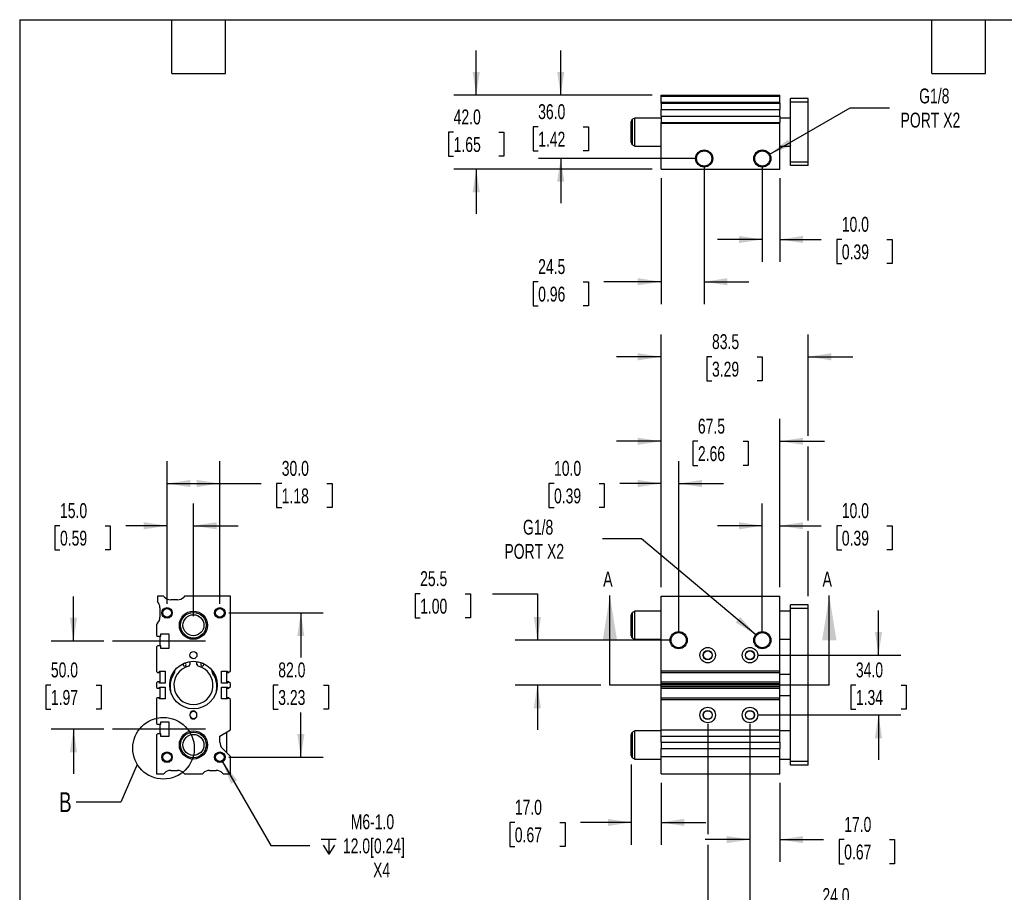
# Model space of a CAD drawing. Header units: millimetres. Extents: x 25 to 1092, y 25 to 838.
# Tile 2 of 5: x 25 to 585, y 342 to 838. Entities that reach past the tile are written whole.
import ezdxf

# ---------------------------------------------------------------- set-up
doc = ezdxf.new("R2010")
doc.units = ezdxf.units.MM
doc.header["$LTSCALE"] = 4
doc.linetypes.add('SLD-Center', pattern=[19.05, 15.24, -1.27, 1.27, -1.27])
doc.linetypes.add('SLD-Solid', pattern=[0])
doc.layers.add('CENTER', color=40, linetype='SLD-Center')
doc.layers.add('DIMENSIONS', color=140, linetype='SLD-Solid', lineweight=25)
doc.layers.add('TEXT', color=140, linetype='SLD-Solid', lineweight=25)
doc.styles.add('SLDTEXTSTYLE0', font='TXT', dxfattribs={"width": 0.7})
doc.dimstyles.new('SLDDIMSTYLE0', dxfattribs={"dimtxt": 8.632031, "dimasz": 13.208, "dimexe": 0, "dimexo": 0.0625, "dimgap": 2.158008, "dimtad": 0, "dimtih": 1, "dimtoh": 1, "dimrnd": 1e-09, "dimzin": 12, "dimdsep": 46, "dimtxsty": 'SLDTEXTSTYLE0', "dimsah": 1, "dimcen": 0.09, "dimadec": 0, "dimazin": 3, "dimtfac": 1, "dimtmove": 0, "dimatfit": 0, "dimfxl": 0, "dimfrac": 2, "dimtolj": 1, "dimtzin": 12, "dimarcsym": 0})
doc.dimstyles.new('SLDDIMSTYLE1', dxfattribs={"dimtxt": 8.632031, "dimasz": 13.208, "dimexe": 0, "dimexo": 0.0625, "dimgap": 2.158008, "dimtad": 0, "dimtih": 1, "dimtoh": 1, "dimrnd": 1e-09, "dimzin": 12, "dimdsep": 46, "dimtxsty": 'SLDTEXTSTYLE0', "dimsah": 1, "dimcen": 0, "dimadec": 0, "dimazin": 3, "dimtfac": 1, "dimtofl": 0, "dimtmove": 0, "dimatfit": 3, "dimfxl": 0, "dimfrac": 2, "dimtolj": 1, "dimtzin": 12, "dimarcsym": 0})
doc.dimstyles.new('SLDDIMSTYLE2', dxfattribs={"dimtxt": 8.632031, "dimasz": 13.208, "dimexe": 0, "dimexo": 0.0625, "dimgap": 2.158008, "dimtad": 0, "dimtih": 1, "dimtoh": 1, "dimrnd": 1e-09, "dimzin": 4, "dimdsep": 46, "dimtxsty": 'SLDTEXTSTYLE0', "dimsah": 1, "dimcen": 0.09, "dimadec": 0, "dimazin": 1, "dimtfac": 1, "dimtmove": 0, "dimatfit": 0, "dimfxl": 0, "dimfrac": 2, "dimtolj": 1, "dimtzin": 12, "dimarcsym": 0})
doc.dimstyles.new('SLDDIMSTYLE4', dxfattribs={"dimtxt": 8.632031, "dimasz": 13.208, "dimexe": 0, "dimexo": 0.0625, "dimgap": 2.158008, "dimtad": 0, "dimtih": 1, "dimtoh": 1, "dimrnd": 1e-09, "dimzin": 4, "dimdsep": 46, "dimtxsty": 'SLDTEXTSTYLE0', "dimsah": 1, "dimcen": 0.09, "dimadec": 0, "dimazin": 1, "dimtfac": 1, "dimtofl": 0, "dimtmove": 0, "dimatfit": 3, "dimfxl": 0, "dimfrac": 2, "dimtolj": 1, "dimtzin": 12, "dimarcsym": 0})
doc.dimstyles.new('SLDDIMSTYLE5', dxfattribs={"dimtxt": 0.18, "dimasz": 13.208, "dimexe": 0, "dimexo": 0.0625, "dimgap": 0, "dimtad": 0, "dimtih": 1, "dimtoh": 1, "dimdec": 0, "dimrnd": 1e-09, "dimzin": 0, "dimdsep": 46, "dimtxsty": 'Standard', "dimblk1": 'NONE', "dimblk2": 'NONE', "dimsah": 1, "dimcen": 0.09, "dimadec": 0, "dimazin": 0, "dimtfac": 13.208, "dimtdec": 0, "dimtofl": 0, "dimtmove": 0, "dimatfit": 3, "dimldrblk": 'NONE', "dimfxl": 0, "dimfrac": 2, "dimtolj": 1, "dimtzin": 0, "dimarcsym": 0})

# ---------------------------------------------------------------- blocks, each defined once
blk = doc.blocks.new('_D')
at = {"layer": 'DIMENSIONS'}
for p, q in [((252.86, 512.06), (249.96, 512.06)), ((249.96, 512.06), (249.96, 498.34)), ((278.51, 512.06), (281.41, 512.06)), ((281.41, 512.06), (281.41, 498.34)), ((294.07, 512.06), (319.47, 512.06)), ((319.47, 512.06), (319.47, 485.71)), ((249.96, 498.34), (252.86, 498.34)), ((281.41, 498.34), (278.51, 498.34)), ((394.65, 485.71), (306.77, 485.71)), ((355.59, 460.21), (306.77, 460.21)), ((319.47, 460.21), (319.47, 434.81))]:
    blk.add_line(p, q, dxfattribs=at)
for points in [[(319.47, 485.71), (321.5, 498.91), (317.44, 498.91)], [(319.47, 460.21), (317.44, 447), (321.5, 447)]]:
    blk.add_solid(points, dxfattribs=at)
at = {"layer": 'DIMENSIONS', "char_height": 8.467, "attachment_point": 1, "style": 'SLDTEXTSTYLE0'}
for s, insert in [('25.5', (252.86, 524.9)), ('1.00', (252.86, 509.25))]:
    blk.add_mtext(s, dxfattribs=dict(at, insert=insert))
blk = doc.blocks.new('_D_1')
at = {"layer": 'DIMENSIONS'}
for p, q in [((378.7, 543.2), (356.47, 543.2)), ((443.51, 488.83), (378.7, 543.2))]:
    blk.add_line(p, q, dxfattribs=at)
blk.add_solid([(443.51, 488.83), (434.69, 498.88), (432.08, 495.76)], dxfattribs=at)
at = {"layer": 'DIMENSIONS', "char_height": 8.467, "attachment_point": 1, "style": 'SLDTEXTSTYLE0'}
for s, insert in [('G1/8', (311.31, 554.12)), ('PORT X2', (300.73, 540.4))]:
    blk.add_mtext(s, dxfattribs=dict(at, insert=insert))
blk = doc.blocks.new('_D_2')
at = {"layer": 'DIMENSIONS'}
for p, q in [((389.73, 515.79), (389.73, 587.41)), ((399.73, 490.79), (399.73, 587.41)), ((328.92, 574.71), (326.02, 574.71)), ((326.02, 574.71), (326.02, 560.99)), ((354.57, 574.71), (357.47, 574.71)), ((357.47, 574.71), (357.47, 560.99)), ((389.73, 574.71), (366.27, 574.71)), ((399.73, 574.71), (425.13, 574.71)), ((326.02, 560.99), (328.92, 560.99)), ((357.47, 560.99), (354.57, 560.99))]:
    blk.add_line(p, q, dxfattribs=at)
for points in [[(389.73, 574.71), (376.53, 576.74), (376.53, 572.67)], [(399.73, 574.71), (412.94, 572.67), (412.94, 576.74)]]:
    blk.add_solid(points, dxfattribs=at)
at = {"layer": 'DIMENSIONS', "char_height": 8.467, "attachment_point": 1, "style": 'SLDTEXTSTYLE0'}
for s, insert in [('10.0', (328.92, 587.55)), ('0.39', (328.92, 571.9))]:
    blk.add_mtext(s, dxfattribs=dict(at, insert=insert))
blk = doc.blocks.new('_D_3')
at = {"layer": 'DIMENSIONS'}
for p, q in [((447.23, 490.79), (447.23, 563.41)), ((457.23, 515.79), (457.23, 563.41)), ((447.23, 550.71), (421.83, 550.71)), ((457.23, 550.71), (480.7, 550.71)), ((492.4, 550.71), (489.5, 550.71)), ((489.5, 550.71), (489.5, 536.99)), ((518.05, 550.71), (520.95, 550.71)), ((520.95, 550.71), (520.95, 536.99)), ((489.5, 536.99), (492.4, 536.99)), ((520.95, 536.99), (518.05, 536.99))]:
    blk.add_line(p, q, dxfattribs=at)
for points in [[(447.23, 550.71), (434.03, 552.74), (434.03, 548.67)], [(457.23, 550.71), (470.44, 548.67), (470.44, 552.74)]]:
    blk.add_solid(points, dxfattribs=at)
at = {"layer": 'DIMENSIONS', "char_height": 8.467, "attachment_point": 1, "style": 'SLDTEXTSTYLE0'}
for s, insert in [('10.0', (492.4, 563.55)), ('0.39', (492.4, 547.9))]:
    blk.add_mtext(s, dxfattribs=dict(at, insert=insert))
blk = doc.blocks.new('_D_4')
at = {"layer": 'DIMENSIONS'}
for p, q in [((389.73, 515.79), (389.73, 611.41)), ((457.23, 515.79), (457.23, 611.41)), ((389.73, 598.71), (364.33, 598.71)), ((410.66, 598.71), (407.76, 598.71)), ((407.76, 598.71), (407.76, 584.99)), ((436.31, 598.71), (439.21, 598.71)), ((439.21, 598.71), (439.21, 584.99)), ((457.23, 598.71), (482.63, 598.71)), ((407.76, 584.99), (410.66, 584.99)), ((439.21, 584.99), (436.31, 584.99))]:
    blk.add_line(p, q, dxfattribs=at)
for points in [[(389.73, 598.71), (376.53, 600.74), (376.53, 596.67)], [(457.23, 598.71), (470.44, 596.67), (470.44, 600.74)]]:
    blk.add_solid(points, dxfattribs=at)
at = {"layer": 'DIMENSIONS', "char_height": 8.467, "attachment_point": 1, "style": 'SLDTEXTSTYLE0'}
for s, insert in [('67.5', (410.66, 611.55)), ('2.66', (410.66, 595.9))]:
    blk.add_mtext(s, dxfattribs=dict(at, insert=insert))
blk = doc.blocks.new('_D_5')
at = {"layer": 'DIMENSIONS'}
for p, q in [((389.73, 536.99), (389.73, 659.41)), ((473.23, 601.75), (473.23, 659.41)), ((389.73, 646.71), (364.33, 646.71)), ((418.66, 646.71), (415.76, 646.71)), ((415.76, 646.71), (415.76, 632.99)), ((444.31, 646.71), (447.21, 646.71)), ((447.21, 646.71), (447.21, 632.99)), ((473.23, 646.71), (498.63, 646.71)), ((415.76, 632.99), (418.66, 632.99)), ((447.21, 632.99), (444.31, 632.99)), ((473.23, 553.75), (473.23, 595.66)), ((473.23, 510.79), (473.23, 547.66)), ((389.73, 515.79), (389.73, 530.89))]:
    blk.add_line(p, q, dxfattribs=at)
for points in [[(389.73, 646.71), (376.53, 648.74), (376.53, 644.67)], [(473.23, 646.71), (486.44, 644.67), (486.44, 648.74)]]:
    blk.add_solid(points, dxfattribs=at)
at = {"layer": 'DIMENSIONS', "char_height": 8.467, "attachment_point": 1, "style": 'SLDTEXTSTYLE0'}
for s, insert in [('83.5', (418.66, 659.55)), ('3.29', (418.66, 643.9))]:
    blk.add_mtext(s, dxfattribs=dict(at, insert=insert))
blk = doc.blocks.new('_D_6')
at = {"layer": 'DIMENSIONS'}
for p, q in [((372.73, 415.15), (372.73, 369.48)), ((389.73, 404.63), (389.73, 369.48)), ((306.64, 382.18), (303.75, 382.18)), ((303.75, 382.18), (303.75, 368.46)), ((332.3, 382.18), (335.19, 382.18)), ((335.19, 382.18), (335.19, 368.46)), ((372.73, 382.18), (343.99, 382.18)), ((389.73, 382.18), (415.13, 382.18)), ((303.75, 368.46), (306.64, 368.46)), ((335.19, 368.46), (332.3, 368.46))]:
    blk.add_line(p, q, dxfattribs=at)
for points in [[(372.73, 382.18), (359.53, 384.21), (359.53, 380.14)], [(389.73, 382.18), (402.94, 380.14), (402.94, 384.21)]]:
    blk.add_solid(points, dxfattribs=at)
at = {"layer": 'DIMENSIONS', "char_height": 8.467, "attachment_point": 1, "style": 'SLDTEXTSTYLE0'}
for s, insert in [('17.0', (306.64, 395.02)), ('0.67', (306.64, 379.37))]:
    blk.add_mtext(s, dxfattribs=dict(at, insert=insert))
blk = doc.blocks.new('_D_7')
at = {"layer": 'DIMENSIONS'}
for p, q in [((416.23, 438.13), (416.23, 375.47)), ((440.23, 438.13), (440.23, 319.32)), ((416.23, 369.37), (416.23, 319.32)), ((416.23, 332.02), (390.83, 332.02)), ((440.23, 332.02), (469.67, 332.02)), ((481.37, 332.02), (478.47, 332.02)), ((478.47, 332.02), (478.47, 318.3)), ((507.02, 332.02), (509.92, 332.02)), ((509.92, 332.02), (509.92, 318.3)), ((478.47, 318.3), (481.37, 318.3)), ((509.92, 318.3), (507.02, 318.3))]:
    blk.add_line(p, q, dxfattribs=at)
for points in [[(416.23, 332.02), (403.03, 334.05), (403.03, 329.99)], [(440.23, 332.02), (453.44, 329.99), (453.44, 334.05)]]:
    blk.add_solid(points, dxfattribs=at)
at = {"layer": 'DIMENSIONS', "char_height": 8.467, "attachment_point": 1, "style": 'SLDTEXTSTYLE0'}
for s, insert in [('24.0', (481.37, 344.86)), ('0.94', (481.37, 329.21))]:
    blk.add_mtext(s, dxfattribs=dict(at, insert=insert))
blk = doc.blocks.new('_D_8')
at = {"layer": 'DIMENSIONS'}
for p, q in [((440.23, 438.13), (440.23, 359.72)), ((457.23, 404.63), (457.23, 359.72)), ((440.23, 372.42), (414.83, 372.42)), ((457.23, 372.42), (482.06, 372.42)), ((493.76, 372.42), (490.86, 372.42)), ((490.86, 372.42), (490.86, 358.7)), ((519.41, 372.42), (522.3, 372.42)), ((522.3, 372.42), (522.3, 358.7)), ((490.86, 358.7), (493.76, 358.7)), ((522.3, 358.7), (519.41, 358.7))]:
    blk.add_line(p, q, dxfattribs=at)
for points in [[(440.23, 372.42), (427.03, 374.45), (427.03, 370.39)], [(457.23, 372.42), (470.44, 370.39), (470.44, 374.45)]]:
    blk.add_solid(points, dxfattribs=at)
at = {"layer": 'DIMENSIONS', "char_height": 8.467, "attachment_point": 1, "style": 'SLDTEXTSTYLE0'}
for s, insert in [('17.0', (493.76, 385.27)), ('0.67', (493.76, 369.61))]:
    blk.add_mtext(s, dxfattribs=dict(at, insert=insert))
blk = doc.blocks.new('_D_9')
at = {"layer": 'DIMENSIONS'}
for p, q in [((513.23, 477.21), (513.23, 502.61)), ((445.31, 477.21), (525.93, 477.21)), ((500.41, 460.21), (497.51, 460.21)), ((497.51, 460.21), (497.51, 446.49)), ((526.06, 460.21), (528.96, 460.21)), ((528.96, 460.21), (528.96, 446.49)), ((445.31, 443.21), (525.93, 443.21)), ((497.51, 446.49), (500.41, 446.49)), ((513.23, 443.21), (513.23, 417.81)), ((528.96, 446.49), (526.06, 446.49))]:
    blk.add_line(p, q, dxfattribs=at)
for points in [[(513.23, 477.21), (515.27, 490.41), (511.2, 490.41)], [(513.23, 443.21), (511.2, 430), (515.27, 430)]]:
    blk.add_solid(points, dxfattribs=at)
at = {"layer": 'DIMENSIONS', "char_height": 8.467, "attachment_point": 1, "style": 'SLDTEXTSTYLE0'}
for s, insert in [('34.0', (500.41, 473.05)), ('1.34', (500.41, 457.4))]:
    blk.add_mtext(s, dxfattribs=dict(at, insert=insert))
blk = doc.blocks.new('_D_19')
at = {"layer": 'DIMENSIONS'}
for p, q in [((332.73, 795.34), (332.73, 820.74)), ((384.65, 795.34), (320.03, 795.34)), ((319.91, 777.34), (317.01, 777.34)), ((317.01, 777.34), (317.01, 763.62)), ((345.56, 777.34), (348.46, 777.34)), ((348.46, 777.34), (348.46, 763.62)), ((317.01, 763.62), (319.91, 763.62)), ((348.46, 763.62), (345.56, 763.62)), ((409.15, 759.34), (320.03, 759.34)), ((332.73, 759.34), (332.73, 733.94))]:
    blk.add_line(p, q, dxfattribs=at)
for points in [[(332.73, 795.34), (334.77, 808.55), (330.7, 808.55)], [(332.73, 759.34), (330.7, 746.13), (334.77, 746.13)]]:
    blk.add_solid(points, dxfattribs=at)
at = {"layer": 'DIMENSIONS', "char_height": 8.467, "attachment_point": 1, "style": 'SLDTEXTSTYLE0'}
for s, insert in [('36.0', (319.91, 790.19)), ('1.42', (319.91, 774.54))]:
    blk.add_mtext(s, dxfattribs=dict(at, insert=insert))
blk = doc.blocks.new('_D_20')
at = {"layer": 'DIMENSIONS'}
for p, q in [((284.73, 795.34), (284.73, 820.74)), ((384.65, 795.34), (272.03, 795.34)), ((271.91, 774.34), (269.01, 774.34)), ((269.01, 774.34), (269.01, 760.62)), ((297.56, 774.34), (300.46, 774.34)), ((300.46, 774.34), (300.46, 760.62)), ((269.01, 760.62), (271.91, 760.62)), ((300.46, 760.62), (297.56, 760.62)), ((384.65, 753.34), (272.03, 753.34)), ((284.73, 753.34), (284.73, 727.94))]:
    blk.add_line(p, q, dxfattribs=at)
for points in [[(284.73, 795.34), (286.77, 808.55), (282.7, 808.55)], [(284.73, 753.34), (282.7, 740.13), (286.77, 740.13)]]:
    blk.add_solid(points, dxfattribs=at)
at = {"layer": 'DIMENSIONS', "char_height": 8.467, "attachment_point": 1, "style": 'SLDTEXTSTYLE0'}
for s, insert in [('42.0', (271.91, 787.19)), ('1.65', (271.91, 771.54))]:
    blk.add_mtext(s, dxfattribs=dict(at, insert=insert))
blk = doc.blocks.new('_D_21')
at = {"layer": 'DIMENSIONS'}
for p, q in [((414.23, 754.26), (414.23, 676.64)), ((389.73, 748.26), (389.73, 676.64)), ((319.91, 689.34), (317.01, 689.34)), ((317.01, 689.34), (317.01, 675.62)), ((345.56, 689.34), (348.46, 689.34)), ((348.46, 689.34), (348.46, 675.62)), ((389.73, 689.34), (357.26, 689.34)), ((414.23, 689.34), (439.63, 689.34)), ((317.01, 675.62), (319.91, 675.62)), ((348.46, 675.62), (345.56, 675.62))]:
    blk.add_line(p, q, dxfattribs=at)
for points in [[(389.73, 689.34), (376.53, 691.37), (376.53, 687.31)], [(414.23, 689.34), (427.44, 687.31), (427.44, 691.37)]]:
    blk.add_solid(points, dxfattribs=at)
at = {"layer": 'DIMENSIONS', "char_height": 8.467, "attachment_point": 1, "style": 'SLDTEXTSTYLE0'}
for s, insert in [('24.5', (319.91, 702.19)), ('0.96', (319.91, 686.54))]:
    blk.add_mtext(s, dxfattribs=dict(at, insert=insert))
blk = doc.blocks.new('_D_22')
at = {"layer": 'DIMENSIONS'}
for p, q in [((447.23, 754.26), (447.23, 700.64)), ((457.23, 748.26), (457.23, 700.64)), ((447.23, 713.34), (421.83, 713.34)), ((457.23, 713.34), (480.7, 713.34)), ((492.4, 713.34), (489.5, 713.34)), ((489.5, 713.34), (489.5, 699.62)), ((518.05, 713.34), (520.95, 713.34)), ((520.95, 713.34), (520.95, 699.62)), ((489.5, 699.62), (492.4, 699.62)), ((520.95, 699.62), (518.05, 699.62))]:
    blk.add_line(p, q, dxfattribs=at)
for points in [[(447.23, 713.34), (434.03, 715.37), (434.03, 711.31)], [(457.23, 713.34), (470.44, 711.31), (470.44, 715.37)]]:
    blk.add_solid(points, dxfattribs=at)
at = {"layer": 'DIMENSIONS', "char_height": 8.467, "attachment_point": 1, "style": 'SLDTEXTSTYLE0'}
for s, insert in [('10.0', (492.4, 726.19)), ('0.39', (492.4, 710.54))]:
    blk.add_mtext(s, dxfattribs=dict(at, insert=insert))
blk = doc.blocks.new('_D_23')
at = {"layer": 'DIMENSIONS'}
for p, q in [((451.45, 761.77), (497.2, 788.19)), ((497.2, 788.19), (519.43, 788.19))]:
    blk.add_line(p, q, dxfattribs=at)
blk.add_solid([(451.45, 761.77), (463.9, 766.62), (461.87, 770.14)], dxfattribs=at)
at = {"layer": 'DIMENSIONS', "char_height": 8.467, "attachment_point": 1, "style": 'SLDTEXTSTYLE0'}
for s, insert in [('G1/8', (536.35, 799.1)), ('PORT X2', (525.78, 785.39))]:
    blk.add_mtext(s, dxfattribs=dict(at, insert=insert))
blk = doc.blocks.new('_D_24')
at = {"layer": 'DIMENSIONS'}
for p, q in [((55.94, 485.21), (55.94, 510.61)), ((73.12, 485.21), (43.24, 485.21)), ((43.11, 460.21), (40.21, 460.21)), ((40.21, 460.21), (40.21, 446.49)), ((68.76, 460.21), (71.66, 460.21)), ((71.66, 460.21), (71.66, 446.49)), ((40.21, 446.49), (43.11, 446.49)), ((71.66, 446.49), (68.76, 446.49)), ((73.12, 435.21), (43.24, 435.21)), ((55.94, 435.21), (55.94, 409.81))]:
    blk.add_line(p, q, dxfattribs=at)
for points in [[(55.94, 485.21), (57.97, 498.41), (53.91, 498.41)], [(55.94, 435.21), (53.91, 422), (57.97, 422)]]:
    blk.add_solid(points, dxfattribs=at)
at = {"layer": 'DIMENSIONS', "char_height": 8.467, "attachment_point": 1, "style": 'SLDTEXTSTYLE0'}
for s, insert in [('50.0', (43.11, 473.05)), ('1.97', (43.11, 457.4))]:
    blk.add_mtext(s, dxfattribs=dict(at, insert=insert))
blk = doc.blocks.new('_D_25')
at = {"layer": 'DIMENSIONS'}
for p, q in [((109.1, 506.29), (109.1, 563.41)), ((124.1, 499.29), (124.1, 563.41)), ((48.29, 550.71), (45.39, 550.71)), ((45.39, 550.71), (45.39, 536.99)), ((73.94, 550.71), (76.83, 550.71)), ((76.83, 550.71), (76.83, 536.99)), ((109.1, 550.71), (85.63, 550.71)), ((124.1, 550.71), (149.5, 550.71)), ((45.39, 536.99), (48.29, 536.99)), ((76.83, 536.99), (73.94, 536.99))]:
    blk.add_line(p, q, dxfattribs=at)
for points in [[(109.1, 550.71), (95.89, 552.74), (95.89, 548.67)], [(124.1, 550.71), (137.31, 548.67), (137.31, 552.74)]]:
    blk.add_solid(points, dxfattribs=at)
at = {"layer": 'DIMENSIONS', "char_height": 8.467, "attachment_point": 1, "style": 'SLDTEXTSTYLE0'}
for s, insert in [('15.0', (48.29, 563.55)), ('0.59', (48.29, 547.9))]:
    blk.add_mtext(s, dxfattribs=dict(at, insert=insert))
blk = doc.blocks.new('_D_26')
at = {"layer": 'DIMENSIONS'}
for p, q in [((109.1, 506.29), (109.1, 587.41)), ((139.1, 506.29), (139.1, 587.41)), ((109.1, 574.71), (139.1, 574.71)), ((139.1, 574.71), (162.57, 574.71)), ((174.26, 574.71), (171.37, 574.71)), ((171.37, 574.71), (171.37, 560.99)), ((199.92, 574.71), (202.81, 574.71)), ((202.81, 574.71), (202.81, 560.99)), ((171.37, 560.99), (174.26, 560.99)), ((202.81, 560.99), (199.92, 560.99))]:
    blk.add_line(p, q, dxfattribs=at)
for points in [[(109.1, 574.71), (122.31, 572.67), (122.31, 576.74)], [(139.1, 574.71), (125.89, 576.74), (125.89, 572.67)]]:
    blk.add_solid(points, dxfattribs=at)
at = {"layer": 'DIMENSIONS', "char_height": 8.467, "attachment_point": 1, "style": 'SLDTEXTSTYLE0'}
for s, insert in [('30.0', (174.26, 587.55)), ('1.18', (174.26, 571.9))]:
    blk.add_mtext(s, dxfattribs=dict(at, insert=insert))
blk = doc.blocks.new('_D_27')
at = {"layer": 'DIMENSIONS'}
for p, q in [((144.18, 501.21), (197.8, 501.21)), ((185.1, 501.21), (185.1, 475.86)), ((172.27, 460.21), (169.38, 460.21)), ((169.38, 460.21), (169.38, 446.49)), ((197.93, 460.21), (200.82, 460.21)), ((200.82, 460.21), (200.82, 446.49)), ((169.38, 446.49), (172.27, 446.49)), ((185.1, 419.21), (185.1, 444.56)), ((200.82, 446.49), (197.93, 446.49)), ((144.18, 419.21), (197.8, 419.21))]:
    blk.add_line(p, q, dxfattribs=at)
for points in [[(185.1, 501.21), (183.07, 488), (187.13, 488)], [(185.1, 419.21), (187.13, 432.41), (183.07, 432.41)]]:
    blk.add_solid(points, dxfattribs=at)
at = {"layer": 'DIMENSIONS', "char_height": 8.467, "attachment_point": 1, "style": 'SLDTEXTSTYLE0'}
for s, insert in [('82.0', (172.27, 473.05)), ('3.23', (172.27, 457.4))]:
    blk.add_mtext(s, dxfattribs=dict(at, insert=insert))
blk = doc.blocks.new('SW_SYMBOL_HOLE_DEPTH')
at = {"layer": 'DIMENSIONS', "color": 0}
for p, q in [((0, 3500), (3200, 3500)), ((400, 2220), (1600, 300)), ((1600, 3500), (1600, 300)), ((2800, 2220), (1600, 300))]:
    blk.add_line(p, q, dxfattribs=at)
blk = doc.blocks.new('_D_28')
at = {"layer": 'DIMENSIONS'}
for p, q in [((140.6, 416.61), (168.07, 369.02)), ((168.07, 369.02), (190.3, 369.02))]:
    blk.add_line(p, q, dxfattribs=at)
blk.add_solid([(140.6, 416.61), (145.44, 404.15), (148.96, 406.19)], dxfattribs=at)
at = {"layer": 'DIMENSIONS', "xscale": 0.002688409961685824, "yscale": 0.002688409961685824, "zscale": 0.002688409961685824}
blk.add_blockref('SW_SYMBOL_HOLE_DEPTH', (196.65, 363.31), dxfattribs=at)
at = {"layer": 'DIMENSIONS', "char_height": 8.467, "attachment_point": 1, "style": 'SLDTEXTSTYLE0'}
for s, insert in [('M6-1.0', (213.45, 386.8)), ('12.0[0.24]', (209, 373.08)), ('X4', (226.14, 359.36))]:
    blk.add_mtext(s, dxfattribs=dict(at, insert=insert))
blk = doc.blocks.new('_None')

msp = doc.modelspace()

# ---------------------------------------------------------------- linework, layer by layer
for p, q in [((389.735, 795.341), (457.235, 795.341)), ((389.735, 794.841), (389.735, 795.341)), ((389.735, 794.841), (457.235, 794.841)), ((389.735, 791.341), (389.735, 794.841)), ((457.235, 794.841), (457.235, 795.341)), ((457.235, 791.341), (457.235, 794.841)), ((389.735, 791.341), (457.235, 791.341)), ((389.735, 790.806), (389.735, 791.341)), ((389.735, 790.806), (457.235, 790.806)), ((389.735, 790.806), (389.735, 787.27)), ((457.235, 790.806), (457.235, 791.341)), ((457.235, 790.806), (457.235, 787.27)), ((473.235, 793.341), (463.235, 793.341)), ((463.235, 791.341), (463.235, 793.341)), ((473.235, 791.341), (463.235, 791.341)), ((463.235, 757.341), (463.235, 791.341)), ((473.235, 791.341), (473.235, 793.341)), ((473.235, 757.341), (473.235, 791.341)), ((389.735, 787.27), (457.235, 787.27)), ((389.735, 783.413), (389.735, 787.27)), ((389.735, 783.413), (457.235, 783.413)), ((389.735, 783.413), (389.735, 779.877)), ((457.235, 783.413), (457.235, 787.27)), ((457.235, 783.413), (457.235, 779.877)), ((372.735, 768.362), (372.735, 780.321)), ((374.735, 782.341), (373.485, 781.62)), ((373.485, 767.063), (373.485, 781.62)), ((389.735, 782.341), (374.735, 782.341)), ((374.735, 766.341), (374.735, 782.341)), ((389.735, 779.877), (457.235, 779.877)), ((389.735, 779.341), (389.735, 779.877)), ((389.735, 779.341), (457.235, 779.341)), ((389.735, 753.341), (389.735, 779.341)), ((463.235, 782.341), (457.235, 782.341)), ((457.235, 779.341), (457.235, 779.877)), ((457.235, 753.341), (457.235, 779.341)), ((373.485, 767.063), (374.735, 766.341)), ((374.735, 766.341), (389.735, 766.341)), ((457.235, 766.341), (463.235, 766.341)), ((473.235, 757.341), (463.235, 757.341)), ((463.235, 755.341), (463.235, 757.341)), ((473.235, 755.341), (463.235, 755.341)), ((473.235, 755.341), (473.235, 757.341)), ((389.735, 753.341), (457.235, 753.341)), ((103.6, 510.707), (103.6, 507.707)), ((107.1, 510.707), (103.6, 510.707)), ((107.636, 510.171), (107.1, 510.707)), ((119.1, 510.707), (118.565, 510.171)), ((145.1, 510.707), (119.1, 510.707)), ((145.1, 468.387), (145.1, 510.707)), ((389.735, 510.707), (457.235, 510.707)), ((389.735, 468.387), (389.735, 510.707)), ((457.235, 468.387), (457.235, 510.707)), ((105.1, 504.137), (105.1, 498.777)), ((115.029, 508.707), (111.171, 508.707)), ((473.235, 505.707), (463.235, 505.707)), ((463.235, 503.707), (463.235, 505.707)), ((473.235, 503.707), (463.235, 503.707)), ((463.235, 416.707), (463.235, 503.707)), ((473.235, 503.707), (473.235, 505.707)), ((473.235, 416.707), (473.235, 503.707)), ((372.735, 494.207), (372.735, 500.186)), ((374.735, 502.207), (373.485, 501.485)), ((373.485, 494.207), (373.485, 501.485)), ((389.735, 502.207), (374.735, 502.207)), ((374.735, 494.207), (374.735, 502.207)), ((463.235, 502.207), (457.235, 502.207)), ((103.697, 495.303), (103.1, 494.707)), ((103.1, 494.707), (103.1, 488.407)), ((372.735, 488.227), (372.735, 494.207)), ((373.485, 486.928), (373.485, 494.207)), ((374.735, 486.207), (374.735, 494.207)), ((103.1, 488.407), (103.6, 487.907)), ((103.6, 487.907), (105.6, 487.907)), ((105.1, 487.907), (105.1, 482.507)), ((105.6, 489.407), (110.1, 489.407)), ((105.6, 487.907), (105.6, 489.407)), ((110.1, 489.407), (110.1, 481.007)), ((373.485, 486.928), (374.735, 486.207)), ((103.6, 482.507), (103.1, 482.007)), ((103.1, 482.007), (103.1, 467.887)), ((105.6, 482.507), (103.6, 482.507)), ((105.6, 481.007), (105.6, 482.507)), ((110.1, 481.007), (105.6, 481.007)), ((374.735, 486.207), (389.735, 486.207)), ((457.235, 486.207), (463.235, 486.207)), ((122.1, 473.061), (122.1, 471.929)), ((126.1, 471.929), (126.1, 473.061)), ((103.1, 467.887), (103.6, 467.387)), ((103.6, 467.387), (104.75, 467.387)), ((104.75, 468.107), (108.1, 468.107)), ((104.75, 467.387), (104.75, 468.107)), ((105.1, 468.107), (105.1, 461.307)), ((108.1, 468.107), (108.1, 461.307)), ((113.6, 468.184), (113.6, 468.692)), ((134.6, 468.692), (134.6, 468.184)), ((140.1, 468.107), (143.45, 468.107)), ((140.1, 461.307), (140.1, 468.107)), ((143.1, 461.307), (143.1, 468.107)), ((143.45, 468.107), (143.45, 467.387)), ((143.45, 467.387), (144.1, 467.387)), ((144.1, 467.387), (145.1, 468.387)), ((389.735, 468.387), (457.235, 468.387)), ((389.735, 467.387), (389.735, 468.387)), ((389.735, 467.387), (457.235, 467.387)), ((389.735, 462.037), (389.735, 467.387)), ((457.235, 467.387), (457.235, 468.387)), ((457.235, 462.037), (457.235, 467.387)), ((463.235, 466.207), (457.235, 466.207)), ((103.6, 462.037), (103.1, 461.537)), ((103.1, 461.537), (103.1, 458.877)), ((103.1, 458.877), (103.6, 458.377)), ((104.75, 462.037), (103.6, 462.037)), ((104.75, 461.307), (104.75, 462.037)), ((108.1, 461.307), (104.75, 461.307)), ((104.75, 459.107), (108.1, 459.107)), ((104.75, 458.377), (104.75, 459.107)), ((105.1, 459.107), (105.1, 452.307)), ((108.1, 459.107), (108.1, 452.307)), ((143.45, 461.307), (140.1, 461.307)), ((140.1, 459.107), (143.45, 459.107)), ((140.1, 452.307), (140.1, 459.107)), ((143.1, 452.307), (143.1, 459.107)), ((143.45, 462.037), (143.45, 461.307)), ((144.1, 462.037), (143.45, 462.037)), ((143.45, 459.107), (143.45, 458.377)), ((145.1, 461.037), (144.1, 462.037)), ((144.1, 458.377), (145.1, 459.377)), ((145.1, 459.377), (145.1, 461.037)), ((389.735, 462.037), (457.235, 462.037)), ((389.735, 461.037), (389.735, 462.037)), ((389.735, 461.037), (457.235, 461.037)), ((389.735, 459.377), (389.735, 461.037)), ((389.735, 459.377), (457.235, 459.377)), ((389.735, 458.377), (389.735, 459.377)), ((457.235, 461.037), (457.235, 462.037)), ((457.235, 459.377), (457.235, 461.037)), ((457.235, 458.377), (457.235, 459.377)), ((103.6, 458.377), (104.75, 458.377)), ((143.45, 458.377), (144.1, 458.377)), ((389.735, 458.377), (457.235, 458.377)), ((389.735, 453.027), (389.735, 458.377)), ((457.235, 453.027), (457.235, 458.377)), ((457.235, 454.207), (463.235, 454.207)), ((103.6, 453.027), (103.1, 452.527)), ((103.1, 452.527), (103.1, 438.407)), ((104.75, 453.027), (103.6, 453.027)), ((104.75, 452.307), (104.75, 453.027)), ((108.1, 452.307), (104.75, 452.307)), ((143.45, 452.307), (140.1, 452.307)), ((143.45, 453.027), (143.45, 452.307)), ((144.1, 453.027), (143.45, 453.027)), ((145.1, 452.027), (144.1, 453.027)), ((145.1, 434.707), (145.1, 452.027)), ((389.735, 453.027), (457.235, 453.027)), ((389.735, 452.027), (389.735, 453.027)), ((389.735, 452.027), (457.235, 452.027)), ((389.735, 434.707), (389.735, 452.027)), ((457.235, 452.027), (457.235, 453.027)), ((457.235, 434.707), (457.235, 452.027)), ((122.1, 443.457), (122.1, 442.957)), ((126.1, 442.957), (126.1, 443.457)), ((103.1, 438.407), (103.6, 437.907)), ((103.6, 437.907), (105.6, 437.907)), ((105.1, 437.907), (105.1, 432.507)), ((105.6, 439.407), (110.1, 439.407)), ((105.6, 437.907), (105.6, 439.407)), ((110.1, 439.407), (110.1, 431.007)), ((103.6, 432.507), (103.1, 432.007)), ((103.1, 432.007), (103.1, 409.707)), ((105.6, 432.507), (103.6, 432.507)), ((105.6, 431.007), (105.6, 432.507)), ((110.1, 431.007), (105.6, 431.007)), ((139.1, 431.243), (145.1, 434.707)), ((139.1, 427.778), (139.1, 431.243)), ((143.1, 421.707), (143.1, 433.552)), ((372.735, 426.207), (372.735, 432.186)), ((374.735, 434.207), (373.485, 433.485)), ((373.485, 426.207), (373.485, 433.485)), ((389.735, 434.207), (374.735, 434.207)), ((374.735, 426.207), (374.735, 434.207)), ((389.735, 434.707), (457.235, 434.707)), ((389.735, 431.243), (389.735, 434.707)), ((389.735, 431.243), (457.235, 431.243)), ((389.735, 427.778), (389.735, 431.243)), ((457.235, 431.243), (457.235, 434.707)), ((463.235, 434.207), (457.235, 434.207)), ((457.235, 427.778), (457.235, 431.243)), ((372.735, 420.227), (372.735, 426.207)), ((373.485, 418.928), (373.485, 426.207)), ((374.735, 418.207), (374.735, 426.207)), ((389.735, 427.778), (457.235, 427.778)), ((389.735, 427.778), (389.735, 424.242)), ((457.235, 427.778), (457.235, 424.242)), ((145.1, 419.707), (140.565, 424.242)), ((145.1, 409.707), (145.1, 419.707)), ((389.735, 424.242), (457.235, 424.242)), ((389.735, 419.707), (389.735, 424.242)), ((389.735, 419.707), (457.235, 419.707)), ((389.735, 409.707), (389.735, 419.707)), ((457.235, 419.707), (457.235, 424.242)), ((457.235, 409.707), (457.235, 419.707)), ((373.485, 418.928), (374.735, 418.207)), ((374.735, 418.207), (389.735, 418.207)), ((457.235, 418.207), (463.235, 418.207)), ((473.235, 416.707), (463.235, 416.707)), ((463.235, 414.707), (463.235, 416.707)), ((473.235, 414.707), (463.235, 414.707)), ((473.235, 414.707), (473.235, 416.707)), ((103.1, 409.707), (107.1, 409.707)), ((107.1, 409.707), (107.636, 410.242)), ((111.171, 411.707), (115.029, 411.707)), ((118.565, 410.242), (119.1, 409.707)), ((119.1, 409.707), (129.1, 409.707)), ((129.1, 409.707), (129.636, 410.242)), ((133.171, 411.707), (137.029, 411.707)), ((140.565, 410.242), (141.1, 409.707)), ((141.1, 409.707), (145.1, 409.707)), ((389.735, 409.707), (457.235, 409.707))]:
    msp.add_line(p, q)
for centre, radius in [((414.235, 759.341), 4.864), ((414.235, 759.341), 4.283), ((447.235, 759.341), 4.864), ((447.235, 759.341), 4.283), ((109.1, 501.207), 3), ((109.1, 501.207), 2.459), ((139.1, 501.207), 3), ((139.1, 501.207), 2.458), ((124.1, 494.207), 8), ((124.1, 494.207), 7.278), ((124.1, 494.207), 5.979), ((399.735, 485.707), 4.864), ((399.735, 485.707), 4.283), ((447.235, 485.707), 4.864), ((447.235, 485.707), 4.283), ((416.235, 477.207), 4.4), ((440.235, 477.207), 4.4), ((124.1, 477.207), 2), ((416.235, 477.207), 2.6), ((416.235, 477.207), 2.459), ((440.235, 477.207), 2.6), ((440.235, 477.207), 2.458), ((124.1, 460.207), 13.5), ((416.235, 443.207), 4.4), ((440.235, 443.207), 4.4), ((416.235, 443.207), 2.6), ((416.235, 443.207), 2.459), ((440.235, 443.207), 2.6), ((440.235, 443.207), 2.458), ((124.1, 426.207), 8), ((124.1, 426.207), 7.278), ((124.1, 426.207), 5.979), ((109.1, 419.207), 3), ((109.1, 419.207), 2.459), ((139.1, 419.207), 3), ((139.1, 419.207), 2.458)]:
    msp.add_circle(centre, radius)
for centre, radius, start, end in [((374.235, 780.321), 1.5, 120, 180), ((374.235, 768.362), 1.5, 180, 240), ((111.171, 513.707), 5, 225, 270), ((115.029, 513.707), 5, 270, 315), ((100.1, 504.137), 5, 0, 45.573), ((100.1, 498.777), 5, 315.99574, 0), ((374.235, 500.186), 1.5, 120, 180), ((374.235, 488.227), 1.5, 180, 240), ((124.1, 460.207), 11.1, 104.35528, 75.64472), ((119.05, 471.857), 0.85, 133.29055, 0), ((119.05, 471.857), 0.85, 0, 93.58064), ((121.1, 471.929), 1, 284.35528, 0), ((121.1, 473.061), 1, 0, 28.53502), ((127.1, 473.061), 1, 151.46498, 180), ((127.1, 471.929), 1, 180, 255.64472), ((129.15, 471.857), 0.85, 86.41936, 0), ((129.15, 471.857), 0.85, 0, 46.70945), ((124.1, 459.327), 13.32, 144.67911, 189.95615), ((111.6, 468.184), 2, 324.67911, 360), ((136.6, 468.184), 2, 180, 215.32089), ((124.1, 459.327), 13.32, 350.04385, 35.32089), ((124.1, 443.457), 2, 0, 180), ((124.1, 443.207), 2, 0, 180), ((124.1, 443.207), 2, 180, 0), ((124.1, 442.957), 2, 180, 0), ((374.235, 432.186), 1.5, 120, 180), ((144.1, 427.778), 5, 180, 225), ((374.235, 420.227), 1.5, 180, 240), ((111.171, 406.707), 5, 90, 135), ((115.029, 406.707), 5, 45, 90), ((133.171, 406.707), 5, 90, 135), ((137.029, 406.707), 5, 45, 90)]:
    msp.add_arc(centre, radius, start, end)
at = {"layer": 'CENTER'}
for p, q in [((131, 485.207), (78.2, 485.207)), ((131, 435.207), (78.2, 435.207))]:
    msp.add_line(p, q, dxfattribs=at)
at = {"layer": 'TEXT'}
for p, q in [((25.4, 838.2), (1092.2, 838.2)), ((25.4, 838.2), (25.4, 25.4)), ((111.76, 807.72), (111.76, 838.2)), ((142.24, 807.72), (142.24, 838.2)), ((543.56, 807.72), (543.56, 838.2)), ((574.04, 807.72), (574.04, 838.2)), ((111.76, 807.72), (142.24, 807.72)), ((543.56, 807.72), (574.04, 807.72)), ((485.295, 460.207), (360.675, 460.207))]:
    msp.add_line(p, q, dxfattribs=at)
at = {"layer": 'TEXT', "linetype": 'SLD-Solid'}
for p, q in [((360.675, 460.207), (360.675, 511.007)), ((485.295, 460.207), (485.295, 511.007))]:
    msp.add_line(p, q, dxfattribs=at)
at = {"layer": 'TEXT'}
msp.add_circle((107.093, 424.295), 17.491, dxfattribs=at)
for points in [[(360.675, 511.007), (356.611, 485.607), (364.739, 485.607)], [(485.295, 511.007), (481.231, 485.607), (489.359, 485.607)]]:
    msp.add_solid(points, dxfattribs=at)

# ---------------------------------------------------------------- texts
at = {"layer": 'TEXT', "attachment_point": 1, "style": 'SLDTEXTSTYLE0'}
for s, insert, char_height in [('A', (356.817, 524.718), 8.632), ('A', (481.437, 524.718), 8.632), ('B', (47.818, 399.323), 11.289)]:
    msp.add_mtext(s, dxfattribs=dict(at, insert=insert, char_height=char_height))

# ---------------------------------------------------------------- dimensions: what is measured, and where the dimension line sits
at = {"layer": 'DIMENSIONS'}
for base, p1, p2, dimstyle, picture, middle in [((284.735, 795.341), (389.735, 753.341), (389.735, 795.341), 'SLDDIMSTYLE2', '_D_20', (284.735, 774.341)), ((332.735, 759.341), (389.735, 795.341), (414.235, 759.341), 'SLDDIMSTYLE2', '_D_19', (332.735, 777.341)), ((319.47, 460.207), (399.735, 485.707), (360.675, 460.207), 'SLDDIMSTYLE0', '_D', (319.47, 512.055)), ((55.938, 435.207), (78.2, 485.207), (78.2, 435.207), 'SLDDIMSTYLE2', '_D_24', (55.938, 460.207)), ((185.1, 419.207), (139.1, 501.207), (139.1, 419.207), 'SLDDIMSTYLE4', '_D_27', (185.1, 460.207)), ((513.235, 443.207), (440.235, 477.207), (440.235, 443.207), 'SLDDIMSTYLE2', '_D_9', (513.235, 460.207))]:
    dim = msp.add_linear_dim(base=base, p1=p1, p2=p2, angle=90, dimstyle=dimstyle, dxfattribs=at)
    dim.commit()
    dim.dimension.update_dxf_attribs({"geometry": picture, "text_midpoint": middle, "dimtype": 160})
for p1, p2, text, picture, middle in [((443.022, 756.909), (451.447, 761.773), 'G1/8\\PPORT X2', '_D_23', (550.472, 788.191)), ((450.961, 482.581), (443.508, 488.833), 'G1/8\\PPORT X2', '_D_1', (325.427, 543.201)), ((137.6, 421.805), (140.6, 416.609), 'M6-1.0\\P{\\fGDT;x}12.0[0.24]\\PX4', '_D_28', (233.6, 369.024))]:
    dim = msp.add_diameter_dim_2p(p1=p1, p2=p2, text=text, dimstyle='SLDDIMSTYLE1', override={"dimpost": '<>'}, dxfattribs=at)
    dim.commit()
    dim.dimension.update_dxf_attribs({"geometry": picture, "text_midpoint": middle, "dimtype": 163})
for base, p1, p2, dimstyle, picture, middle in [((389.735, 689.341), (414.235, 759.341), (389.735, 753.341), 'SLDDIMSTYLE0', '_D_21', (332.735, 689.341)), ((457.235, 713.341), (447.235, 759.341), (457.235, 753.341), 'SLDDIMSTYLE2', '_D_22', (505.224, 713.341)), ((473.235, 646.707), (389.735, 510.707), (473.235, 505.707), 'SLDDIMSTYLE0', '_D_5', (431.485, 646.707)), ((457.235, 598.707), (389.735, 510.707), (457.235, 510.707), 'SLDDIMSTYLE0', '_D_4', (423.485, 598.707)), ((139.1, 574.707), (109.1, 501.207), (139.1, 501.207), 'SLDDIMSTYLE4', '_D_26', (187.09, 574.707)), ((399.735, 574.707), (389.735, 510.707), (399.735, 485.707), 'SLDDIMSTYLE2', '_D_2', (341.745, 574.707)), ((109.1, 550.707), (124.1, 494.207), (109.1, 501.207), 'SLDDIMSTYLE2', '_D_25', (61.111, 550.707)), ((457.235, 550.707), (447.235, 485.707), (457.235, 510.707), 'SLDDIMSTYLE2', '_D_3', (505.224, 550.707)), ((416.235, 332.017), (440.235, 443.207), (416.235, 443.207), 'SLDDIMSTYLE2', '_D_7', (494.194, 332.017)), ((457.235, 372.42), (440.235, 443.207), (457.235, 409.707), 'SLDDIMSTYLE2', '_D_8', (506.581, 372.42)), ((372.735, 382.176), (389.735, 409.707), (372.735, 420.227), 'SLDDIMSTYLE2', '_D_6', (319.47, 382.176))]:
    dim = msp.add_linear_dim(base=base, p1=p1, p2=p2, dimstyle=dimstyle, dxfattribs=at)
    dim.commit()
    dim.dimension.update_dxf_attribs({"geometry": picture, "text_midpoint": middle, "dimtype": 160})

# ---------------------------------------------------------------- leaders
at = {"layer": 'TEXT', "has_arrowhead": 0}
msp.add_leader([(92.213, 415.103), (82.943, 393.687), (57.543, 393.687)], dimstyle='SLDDIMSTYLE5', dxfattribs=at)

doc.saveas('drawing.dxf')
